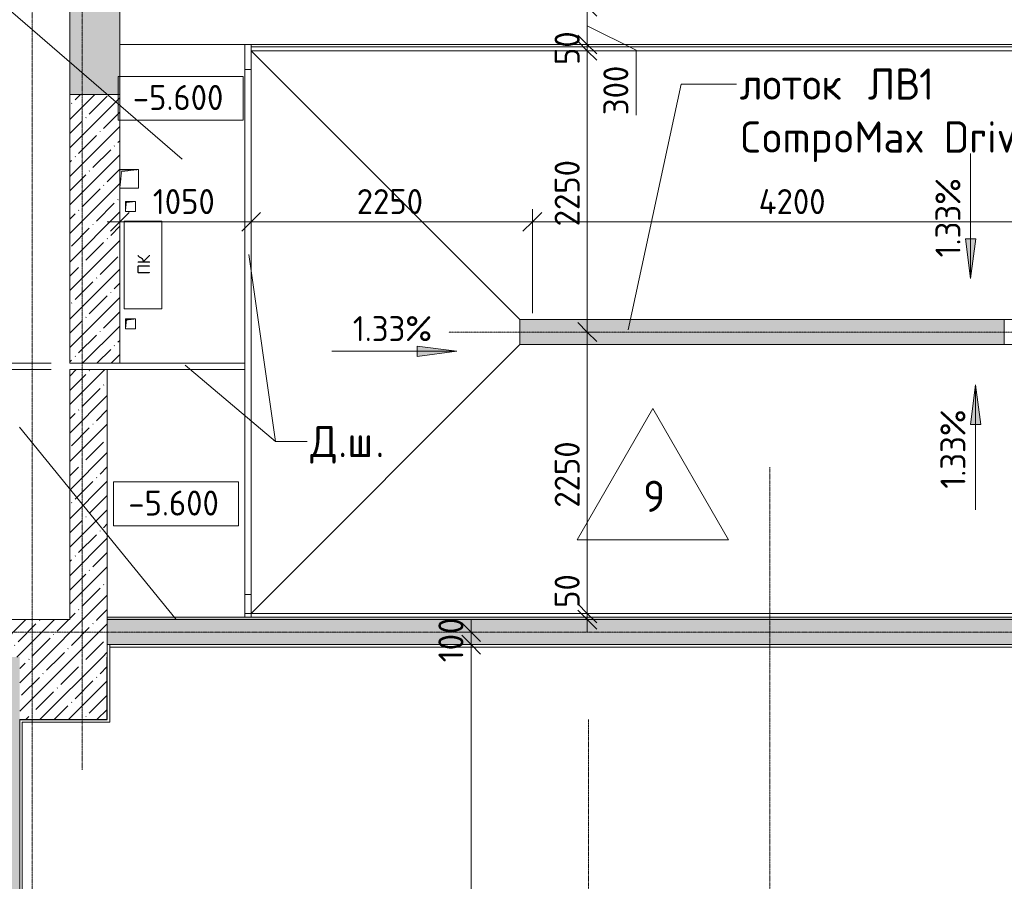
# Model space of a CAD drawing. Header units: millimetres. Extents: x -4558 to 63605, y -10605 to 130388.
# Tile 50 of 66: x -101 to 7775, y 97307 to 104198. Entities that reach past the tile are written whole.
import ezdxf

# ---------------------------------------------------------------- set-up
doc = ezdxf.new("R2010")
doc.units = ezdxf.units.MM
for name, pattern in [('3_ Штрих_ 1 х 1 мм', [2, 1, -1]), ('4_ Штрихпунктир_ 10 х 2 мм', [14, 10, -2, 0, -2]), ('4_ Штрихпунктир_ 5 х 2 мм', [9, 5, -2, 0, -2])]:
    doc.linetypes.add(name, pattern=pattern)
for name, color, linetype, lineweight in [('A-ANNO-DIMS', 7, 'Continuous', 5), ('A-ANNO-DIMS-100', 7, 'Continuous', 5), ('A-ANNO-NOTE', 7, 'Continuous', 5), ('A-DETL', 7, 'Continuous', 25), ('A-DETL-GENF', 7, 'Continuous', 13), ('A-FLOR', 7, 'Continuous', 13), ('A-FLOR-IDEN', 7, 'Continuous', 5), ('A-GENM', 7, 'Continuous', 13), ('A-WALL', 7, 'Continuous', 13), ('A-WALL-PATT', 7, 'Continuous', 13), ('G-ANNO-DIMS', 7, 'Continuous', 5), ('G-ANNO-TEXT', 7, 'Continuous', 5), ('I-WALL', 7, 'Continuous', 13), ('M-EQPM', 7, 'Continuous', 13), ('S-COLS', 7, 'Continuous', 25), ('S-GRID', 7, 'Continuous', 5)]:
    doc.layers.add(name, color=color, linetype=linetype, lineweight=lineweight)
doc.styles.add('GOST Common', font='GOST_Common.ttf', dxfattribs={"height": 100})
doc.styles.add('GOST Common_2', font='GOST_Common.ttf', dxfattribs={"height": 200})
doc.styles.add('GOST Common_3', font='GOST_Common.ttf', dxfattribs={"height": 250})
doc.dimstyles.new('2_мм', dxfattribs={"dimscale": 304.8, "dimtxt": 201.142999, "dimasz": 0.492126, "dimexe": 0.328084, "dimexo": 0.492126, "dimgap": 0, "dimtad": 1, "dimdec": 0, "dimdsep": 46, "dimtxsty": 'GOST Common_2', "dimblk1": 'OBLIQUE', "dimblk2": 'OBLIQUE', "dimsah": 1, "dimcen": 0.09, "dimdle": 0.328084, "dimadec": 5, "dimazin": 2, "dimtfac": 1, "dimtdec": 4, "dimtix": 1, "dimtmove": 0, "dimatfit": 3, "dimfxl": 1, "dimtvp": 1, "dimtolj": 1, "dimtzin": 0, "dimarcsym": 2})
doc.dimstyles.new('2_мм_1', dxfattribs={"dimscale": 304.8, "dimtxt": 201.142999, "dimasz": 0.492126, "dimexe": 0.328084, "dimexo": 0.492126, "dimgap": 0, "dimtad": 1, "dimdec": 0, "dimdsep": 46, "dimtxsty": 'GOST Common_2', "dimblk1": 'OBLIQUE', "dimblk2": 'OBLIQUE', "dimsah": 1, "dimcen": 0.09, "dimdle": 0.328084, "dimadec": 5, "dimazin": 2, "dimtfac": 1, "dimtdec": 4, "dimtix": 1, "dimtmove": 1, "dimatfit": 3, "dimfxl": 1, "dimtvp": 1, "dimtolj": 1, "dimtzin": 0, "dimarcsym": 2})
pattern_1 = [(45, (0, 0), (-114.04925, 114.04925), []), (45, (114.05, 0), (-114.04925, 114.04925), [201.612, -40.322, 3.353, -36.97])]

# ---------------------------------------------------------------- blocks, each defined once
blk = doc.blocks.new('Наметкина 10_РД_АР_П_Отделка_R21_rvt-1--01_Подвал_МП_часть А')
at = {"layer": 'A-WALL-PATT', "lineweight": 5}
h = blk.add_hatch(dxfattribs=at)
h.set_pattern_fill('FP_6', color=256, style=0, pattern_type=2)
h.set_pattern_definition([(0, (0, 0), (203.2, 50.8), [3.353, -149.047, 3.353, -149.047, -812.8]), (0, (0, 0), (203.2, 50.8), [-304.8, 3.353, -301.447, 3.353, -149.047, -355.6]), (0, (0, 0), (203.2, 50.8), [-762, 3.353, -98.247, 3.353, -250.647]), (120, (76.2, 25.4), (-145.59409, 150.576362), [3.353, -149.047, 3.353, -149.047, -812.8]), (120, (76.2, 25.4), (-145.59409, 150.576362), [-304.8, 3.353, -301.447, 3.353, -149.047, -355.6]), (120, (76.2, 25.4), (-145.59409, 150.576362), [-762, 3.353, -98.247, 3.353, -250.647]), (240, (101.6, 127), (-57.60591, -201.376362), [3.353, -149.047, 3.353, -149.047, -812.8]), (240, (101.6, 127), (-57.60591, -201.376362), [-304.8, 3.353, -301.447, 3.353, -149.047, -355.6]), (240, (101.6, 127), (-57.60591, -201.376362), [-762, 3.353, -98.247, 3.353, -250.647])])
h.paths.add_polyline_path([(8000, 99400), (8000, 99420), (600, 99420), (600, 99400), (7068.3, 99400)])
at = {"layer": 'A-WALL'}
for p, q in [((8000, 99420), (600, 99420)), ((600, 99420), (600, 99400)), ((600, 99400), (8000, 99400)), ((600, 99200), (600, 98600)), ((620, 99200), (600, 99200)), ((620, 98580), (620, 99200)), ((7980, 99200), (620, 99200)), ((620, 99200), (620, 99180)), ((620, 99180), (7980, 99180)), ((-100, 98600), (-100, 94050)), ((-80, 98600), (-100, 98600)), ((600, 98600), (-80, 98600)), ((-80, 94070), (-80, 98580)), ((-80, 98580), (600, 98580)), ((600, 98580), (620, 98580))]:
    blk.add_line(p, q, dxfattribs=at)
blk = doc.blocks.new('АР_Канал вертикальный прямоугольный - ВК-5404124--01_Подвал_МП_часть А')
at = {"layer": 'A-DETL-GENF'}
blk.add_hatch(color=256, dxfattribs=at).paths.add_polyline_path([(-75, -75), (-60, 60), (75, 75), (-75, 75)])
at = {"layer": 'A-DETL-GENF', "linetype": '3_ Штрих_ 1 х 1 мм'}
for p, q in [((75, 75), (-75, 75)), ((75, 75), (-75, 75)), ((-75, -75), (-60, 60)), ((-75, -75), (-60, 60)), ((-60, 60), (75, 75)), ((-60, 60), (75, 75)), ((75, -75), (75, 75)), ((-75, -75), (75, -75))]:
    blk.add_line(p, q, dxfattribs=at)
at = {"layer": 'M-EQPM'}
for p, q in [((-75, 75), (75, 75)), ((75, 75), (75, -75)), ((75, -75), (-75, -75))]:
    blk.add_line(p, q, dxfattribs=at)
blk = doc.blocks.new('АР_Канал вертикальный прямоугольный - ПК-V18--01_Подвал_МП_часть А')
at = {"layer": 'A-DETL-GENF', "linetype": '3_ Штрих_ 1 х 1 мм'}
for p, q in [((350, 150), (-350, 150)), ((-350, 150), (-350, -150)), ((350, -150), (350, 150)), ((-350, -150), (350, -150))]:
    blk.add_line(p, q, dxfattribs=at)
at = {"layer": 'M-EQPM'}
for p, q in [((-350, -150), (-350, 150)), ((-350, 150), (350, 150)), ((350, 150), (350, -150)), ((350, -150), (-350, -150))]:
    blk.add_line(p, q, dxfattribs=at)
blk = doc.blocks.new('АР_Канал вертикальный прямоугольный - АПТ-5386077--01_Подвал_МП_часть А')
at = {"layer": 'A-DETL-GENF'}
blk.add_hatch(color=256, dxfattribs=at).paths.add_polyline_path([(-40, -40), (-32, 32), (40, 40), (-40, 40)])
at = {"layer": 'A-DETL-GENF', "linetype": '3_ Штрих_ 1 х 1 мм'}
for p, q in [((40, 40), (-40, 40)), ((-40, 40), (-40, -40)), ((40, 40), (-40, 40)), ((-40, 40), (-40, -40)), ((-40, -40), (-32, 32)), ((-40, -40), (-32, 32)), ((-32, 32), (40, 40)), ((-32, 32), (40, 40)), ((40, -40), (40, 40)), ((-40, -40), (40, -40))]:
    blk.add_line(p, q, dxfattribs=at)
at = {"layer": 'M-EQPM'}
for p, q in [((-40, -40), (-40, 40)), ((-40, 40), (40, 40)), ((40, 40), (40, -40)), ((40, -40), (-40, -40))]:
    blk.add_line(p, q, dxfattribs=at)
blk = doc.blocks.new('АР-Заполнение деф_ шва - Д_ш_-4492660--01_Подвал_МП_часть А')
at = {"layer": 'A-GENM'}
for p, q in [((0, 25), (40326.5, 25)), ((0, -25), (40326.5, -25))]:
    blk.add_line(p, q, dxfattribs=at)
blk = doc.blocks.new('АР-Заполнение деф_ шва - Д_ш_-4331308--01_Подвал_МП_часть А')
at = {"layer": 'A-GENM'}
for p, q in [((0, 25), (4580, 25)), ((0, -25), (4580, -25))]:
    blk.add_line(p, q, dxfattribs=at)
blk = doc.blocks.new('АР-Заполнение деф_ шва - Д_ш_-4331205--01_Подвал_МП_часть А')
at = {"layer": 'A-GENM'}
for p, q in [((0, 25), (1000, 25)), ((0, -25), (1000, -25))]:
    blk.add_line(p, q, dxfattribs=at)
blk = doc.blocks.new('АР-Заполнение деф_ шва - Д_ш__Пристенный-4429810--01_Подвал_МП_часть А')
at = {"layer": 'A-GENM'}
blk.add_line((0, 25), (12825, 25), dxfattribs=at)
blk = doc.blocks.new('АР_Лоток - 200х100h_ЛВ1-7512889--01_Подвал_МП_часть А')
at = {"layer": 'M-EQPM', "true_color": 0xdddddd}
blk.add_hatch(color=254, dxfattribs=at).paths.add_polyline_path([(0, -100), (3875, -100), (3875, 100), (0, 100)])
at = {"layer": 'M-EQPM'}
blk.add_line((3875, -100), (3875, 100), dxfattribs=at)
blk = doc.blocks.new('DIMBLOCK172--01_Подвал_МП_часть А')
at = {"layer": 'A-ANNO-DIMS-100', "transparency": 16777216}
for p, q in [((700, 102537.9), (700, 102681.9)), ((1750, 102537.9), (1750, 102681.9)), ((600, 102581.9), (1750, 102581.9)), ((700, 102581.9), (700, 102537.9)), ((1750, 102581.9), (1750, 102537.9))]:
    blk.add_line(p, q, dxfattribs=at)
at = {"layer": 'A-ANNO-DIMS-100', "lineweight": 25, "transparency": 16777216}
for p, q in [((700, 102581.9), (775, 102656.9)), ((1750, 102581.9), (1825, 102656.9)), ((700, 102581.9), (625, 102506.9)), ((1750, 102581.9), (1675, 102506.9))]:
    blk.add_line(p, q, dxfattribs=at)
at = {"layer": 'A-ANNO-DIMS-100', "color": 0, "transparency": 16777216, "insert": (964.2, 102843.2), "char_height": 200, "width": 625.93, "attachment_point": 1, "line_spacing_factor": 1.022761, "style": 'GOST Common_2'}
blk.add_mtext('1050', dxfattribs=at)
blk = doc.blocks.new('_Oblique')
at = {"color": 0, "linetype": 'ByBlock', "lineweight": -2}
blk.add_line((-0.5, -0.5), (0.5, 0.5), dxfattribs=at)
blk = doc.blocks.new('DIMBLOCK173--01_Подвал_МП_часть А')
at = {"layer": 'A-ANNO-DIMS-100', "transparency": 16777216}
for p, q in [((1750, 102537.9), (1750, 102681.9)), ((4000, 101850), (4000, 102681.9)), ((1750, 102581.9), (4000, 102581.9)), ((1750, 102581.9), (1750, 102537.9)), ((4000, 102581.9), (4000, 101850))]:
    blk.add_line(p, q, dxfattribs=at)
at = {"layer": 'A-ANNO-DIMS-100', "lineweight": 25, "transparency": 16777216}
for p, q in [((1750, 102581.9), (1825, 102656.9)), ((4000, 102581.9), (4075, 102656.9)), ((1750, 102581.9), (1675, 102506.9)), ((4000, 102581.9), (3925, 102506.9))]:
    blk.add_line(p, q, dxfattribs=at)
at = {"layer": 'A-ANNO-DIMS-100', "color": 0, "transparency": 16777216, "insert": (2595.4, 102843.2), "char_height": 200, "width": 670.931, "attachment_point": 1, "line_spacing_factor": 1.022761, "style": 'GOST Common_2'}
blk.add_mtext('2250', dxfattribs=at)
blk = doc.blocks.new('DIMBLOCK174--01_Подвал_МП_часть А')
at = {"layer": 'A-ANNO-DIMS-100', "transparency": 16777216}
for p, q in [((4000, 101850), (4000, 102681.9)), ((8200, 102537.9), (8200, 102681.9)), ((4000, 102581.9), (8200, 102581.9)), ((4000, 102581.9), (4000, 101850)), ((8200, 102581.9), (8200, 102537.9))]:
    blk.add_line(p, q, dxfattribs=at)
at = {"layer": 'A-ANNO-DIMS-100', "lineweight": 25, "transparency": 16777216}
for p, q in [((4000, 102581.9), (4075, 102656.9)), ((8200, 102581.9), (8275, 102656.9)), ((4000, 102581.9), (3925, 102506.9)), ((8200, 102581.9), (8125, 102506.9))]:
    blk.add_line(p, q, dxfattribs=at)
at = {"layer": 'A-ANNO-DIMS-100', "color": 0, "transparency": 16777216, "insert": (5810.2, 102843.2), "char_height": 200, "width": 695.477, "attachment_point": 1, "line_spacing_factor": 1.022761, "style": 'GOST Common_2'}
blk.add_mtext('4200', dxfattribs=at)
blk = doc.blocks.new('DIMBLOCK177--01_Подвал_МП_часть А')
at = {"layer": 'A-ANNO-DIMS-100', "lineweight": 25, "transparency": 16777216}
for p, q in [((-613.4, 105400), (-688.4, 105475)), ((-613.4, 105400), (-538.4, 105325)), ((-613.4, 101450), (-688.4, 101525)), ((-613.4, 101450), (-538.4, 101375))]:
    blk.add_line(p, q, dxfattribs=at)
at = {"layer": 'A-ANNO-DIMS-100', "transparency": 16777216}
for p, q in [((-613.4, 105500), (-613.4, 101450)), ((-657.4, 105400), (-513.4, 105400)), ((-613.4, 105400), (-657.4, 105400)), ((150, 101450), (-713.4, 101450)), ((-613.4, 101450), (150, 101450))]:
    blk.add_line(p, q, dxfattribs=at)
at = {"layer": 'A-ANNO-DIMS-100', "color": 0, "transparency": 16777216, "insert": (-874.8, 103145.4), "char_height": 200, "width": 670.931, "attachment_point": 1, "rotation": 90, "line_spacing_factor": 1.022761, "style": 'GOST Common_2'}
blk.add_mtext('3950', dxfattribs=at)
blk = doc.blocks.new('DIMBLOCK178--01_Подвал_МП_часть А')
at = {"layer": 'A-ANNO-DIMS-100', "lineweight": 25, "transparency": 16777216}
for p, q in [((-613.4, 101450), (-688.4, 101525)), ((-613.4, 101400), (-688.4, 101475)), ((-613.4, 101450), (-538.4, 101375)), ((-613.4, 101400), (-538.4, 101325))]:
    blk.add_line(p, q, dxfattribs=at)
at = {"layer": 'A-ANNO-DIMS-100', "transparency": 16777216}
for p, q in [((150, 101450), (-713.4, 101450)), ((-613.4, 101450), (-613.4, 101400)), ((-613.4, 101450), (150, 101450)), ((150, 101400), (-713.4, 101400)), ((-613.4, 101400), (150, 101400))]:
    blk.add_line(p, q, dxfattribs=at)
at = {"layer": 'A-ANNO-DIMS-100', "color": 0, "transparency": 16777216, "insert": (-874.8, 101285.2), "char_height": 200, "width": 335.466, "attachment_point": 1, "rotation": 90, "line_spacing_factor": 1.022761, "style": 'GOST Common_2'}
blk.add_mtext('50', dxfattribs=at)
blk = doc.blocks.new('DIMBLOCK179--01_Подвал_МП_часть А')
at = {"layer": 'A-ANNO-DIMS-100', "lineweight": 25, "transparency": 16777216}
for p, q in [((-613.4, 101400), (-688.4, 101475)), ((-613.4, 101400), (-538.4, 101325)), ((-613.4, 99300), (-688.4, 99375)), ((-613.4, 99300), (-538.4, 99225))]:
    blk.add_line(p, q, dxfattribs=at)
at = {"layer": 'A-ANNO-DIMS-100', "transparency": 16777216}
for p, q in [((150, 101400), (-713.4, 101400)), ((-613.4, 101400), (-613.4, 99200)), ((-613.4, 101400), (150, 101400)), ((-657.4, 99300), (-513.4, 99300)), ((-613.4, 99300), (-657.4, 99300))]:
    blk.add_line(p, q, dxfattribs=at)
at = {"layer": 'A-ANNO-DIMS-100', "color": 0, "transparency": 16777216, "insert": (-874.8, 100089.2), "char_height": 200, "width": 625.93, "attachment_point": 1, "rotation": 90, "line_spacing_factor": 1.022761, "style": 'GOST Common_2'}
blk.add_mtext('2100', dxfattribs=at)
blk = doc.blocks.new('DIMBLOCK185--01_Подвал_МП_часть А')
at = {"layer": 'A-ANNO-DIMS-100', "lineweight": 25, "transparency": 16777216}
for p, q in [((4439.5, 104300), (4364.5, 104375)), ((4439.5, 104300), (4514.5, 104225)), ((4439.5, 104000), (4364.5, 104075)), ((4439.5, 104000), (4514.5, 103925))]:
    blk.add_line(p, q, dxfattribs=at)
at = {"layer": 'A-ANNO-DIMS-100', "transparency": 16777216}
for p, q in [((5800, 104300), (4339.5, 104300)), ((4439.5, 104300), (4439.5, 104000)), ((4439.5, 104300), (5800, 104300)), ((4829.1, 103953.5), (4439.5, 104150)), ((4395.5, 104000), (4539.5, 104000)), ((4439.5, 104000), (4395.5, 104000)), ((4829.1, 103434.2), (4829.1, 103953.5))]:
    blk.add_line(p, q, dxfattribs=at)
at = {"layer": 'A-ANNO-DIMS-100', "color": 0, "transparency": 16777216, "insert": (4567.7, 103434.2), "char_height": 200, "width": 503.198, "attachment_point": 1, "rotation": 90, "line_spacing_factor": 1.022761, "style": 'GOST Common_2'}
blk.add_mtext('300', dxfattribs=at)
blk = doc.blocks.new('DIMBLOCK186--01_Подвал_МП_часть А')
at = {"layer": 'A-ANNO-DIMS-100', "lineweight": 25, "transparency": 16777216}
for p, q in [((4439.5, 104000), (4364.5, 104075)), ((4439.5, 103950), (4364.5, 104025)), ((4439.5, 104000), (4514.5, 103925)), ((4439.5, 103950), (4514.5, 103875))]:
    blk.add_line(p, q, dxfattribs=at)
at = {"layer": 'A-ANNO-DIMS-100', "transparency": 16777216}
for p, q in [((4395.5, 104000), (4539.5, 104000)), ((4439.5, 104000), (4395.5, 104000)), ((4439.5, 104000), (4439.5, 103950)), ((4395.5, 103950), (4539.5, 103950)), ((4439.5, 103950), (4395.5, 103950))]:
    blk.add_line(p, q, dxfattribs=at)
at = {"layer": 'A-ANNO-DIMS-100', "color": 0, "transparency": 16777216, "insert": (4178.1, 103835.2), "char_height": 200, "width": 335.466, "attachment_point": 1, "rotation": 90, "line_spacing_factor": 1.022761, "style": 'GOST Common_2'}
blk.add_mtext('50', dxfattribs=at)
blk = doc.blocks.new('DIMBLOCK187--01_Подвал_МП_часть А')
at = {"layer": 'A-ANNO-DIMS-100', "lineweight": 25, "transparency": 16777216}
for p, q in [((4439.5, 103950), (4364.5, 104025)), ((4439.5, 103950), (4514.5, 103875)), ((4439.5, 101700), (4364.5, 101775)), ((4439.5, 101700), (4514.5, 101625))]:
    blk.add_line(p, q, dxfattribs=at)
at = {"layer": 'A-ANNO-DIMS-100', "transparency": 16777216}
for p, q in [((4395.5, 103950), (4539.5, 103950)), ((4439.5, 103950), (4395.5, 103950)), ((4439.5, 103950), (4439.5, 101700)), ((4395.5, 101700), (4539.5, 101700)), ((4439.5, 101700), (4395.5, 101700))]:
    blk.add_line(p, q, dxfattribs=at)
at = {"layer": 'A-ANNO-DIMS-100', "color": 0, "transparency": 16777216, "insert": (4178.1, 102545.4), "char_height": 200, "width": 670.931, "attachment_point": 1, "rotation": 90, "line_spacing_factor": 1.022761, "style": 'GOST Common_2'}
blk.add_mtext('2250', dxfattribs=at)
blk = doc.blocks.new('DIMBLOCK188--01_Подвал_МП_часть А')
at = {"layer": 'A-ANNO-DIMS-100', "lineweight": 25, "transparency": 16777216}
for p, q in [((4439.5, 101700), (4364.5, 101775)), ((4439.5, 101700), (4514.5, 101625)), ((4439.5, 99450), (4364.5, 99525)), ((4439.5, 99450), (4514.5, 99375))]:
    blk.add_line(p, q, dxfattribs=at)
at = {"layer": 'A-ANNO-DIMS-100', "transparency": 16777216}
for p, q in [((4395.5, 101700), (4539.5, 101700)), ((4439.5, 101700), (4395.5, 101700)), ((4439.5, 101700), (4439.5, 99450)), ((4395.5, 99450), (4539.5, 99450)), ((4439.5, 99450), (4395.5, 99450))]:
    blk.add_line(p, q, dxfattribs=at)
at = {"layer": 'A-ANNO-DIMS-100', "color": 0, "transparency": 16777216, "insert": (4178.1, 100295.4), "char_height": 200, "width": 670.931, "attachment_point": 1, "rotation": 90, "line_spacing_factor": 1.022761, "style": 'GOST Common_2'}
blk.add_mtext('2250', dxfattribs=at)
blk = doc.blocks.new('DIMBLOCK189--01_Подвал_МП_часть А')
at = {"layer": 'A-ANNO-DIMS-100', "transparency": 16777216}
for p, q in [((4439.5, 99773.2), (4439.5, 99393.7)), ((4395.5, 99450), (4539.5, 99450)), ((4439.5, 99450), (4395.5, 99450)), ((4395.5, 99400), (4539.5, 99400)), ((4439.5, 99400), (4395.5, 99400)), ((4439.5, 99450), (4439.5, 99300)), ((4439.5, 99393.7), (4439.5, 99425))]:
    blk.add_line(p, q, dxfattribs=at)
at = {"layer": 'A-ANNO-DIMS-100', "lineweight": 25, "transparency": 16777216}
for p, q in [((4439.5, 99450), (4364.5, 99525)), ((4439.5, 99400), (4364.5, 99475)), ((4439.5, 99450), (4514.5, 99375)), ((4439.5, 99400), (4514.5, 99325))]:
    blk.add_line(p, q, dxfattribs=at)
at = {"layer": 'A-ANNO-DIMS-100', "color": 0, "transparency": 16777216, "insert": (4178.1, 99493.7), "char_height": 200, "width": 335.466, "attachment_point": 1, "rotation": 90, "line_spacing_factor": 1.022761, "style": 'GOST Common_2'}
blk.add_mtext('50', dxfattribs=at)
blk = doc.blocks.new('Высотные отметки - Frame_2-749557--01_Подвал_МП_часть А')
at = {"layer": 'G-ANNO-DIMS'}
for p, q in [((-5, 3.5), (-5, 0)), ((5, 3.5), (-5, 3.5)), ((5, 0), (5, 3.5)), ((-5, 0), (5, 0))]:
    blk.add_line(p, q, dxfattribs=at)
blk = doc.blocks.new('Марка полов - Марка полов-4106608--01_Подвал_МП_часть А')
at = {"layer": 'A-FLOR-IDEN'}
for p, q in [((0, 7), (-6.062, -3.5)), ((6.062, -3.5), (0, 7)), ((-6.062, -3.5), (6.062, -3.5))]:
    blk.add_line(p, q, dxfattribs=at)
blk = doc.blocks.new('DIMBLOCK237--01_Подвал_МП_часть А')
at = {"layer": 'A-ANNO-DIMS-100', "lineweight": 25, "transparency": 16777216}
for p, q in [((3510, 99200), (3435, 99275)), ((3510, 99200), (3585, 99125)), ((3510, 94205), (3435, 94280)), ((3510, 94205), (3585, 94130))]:
    blk.add_line(p, q, dxfattribs=at)
at = {"layer": 'A-ANNO-DIMS-100', "transparency": 16777216}
for p, q in [((3553.9, 99200), (3410, 99200)), ((3510, 94205), (3510, 99200)), ((3510, 99200), (3553.9, 99200)), ((4773.2, 94205), (3410, 94205)), ((3510, 94205), (4773.2, 94205))]:
    blk.add_line(p, q, dxfattribs=at)
at = {"layer": 'A-ANNO-DIMS-100', "color": 0, "transparency": 16777216, "insert": (3248.6, 96412.7), "char_height": 200, "width": 695.477, "attachment_point": 1, "rotation": 90, "line_spacing_factor": 1.022761, "style": 'GOST Common_2'}
blk.add_mtext('4995', dxfattribs=at)
blk = doc.blocks.new('DIMBLOCK238--01_Подвал_МП_часть А')
at = {"layer": 'A-ANNO-DIMS-100', "transparency": 16777216}
for p, q in [((3510, 99200), (3510, 99400)), ((3553.9, 99300), (3410, 99300)), ((3510, 99300), (3553.9, 99300)), ((3553.9, 99200), (3410, 99200)), ((3510, 99200), (3553.9, 99200))]:
    blk.add_line(p, q, dxfattribs=at)
at = {"layer": 'A-ANNO-DIMS-100', "lineweight": 25, "transparency": 16777216}
for p, q in [((3510, 99300), (3435, 99375)), ((3510, 99200), (3435, 99275)), ((3510, 99300), (3585, 99225)), ((3510, 99200), (3585, 99125))]:
    blk.add_line(p, q, dxfattribs=at)
at = {"layer": 'A-ANNO-DIMS-100', "color": 0, "transparency": 16777216, "insert": (3248.6, 99059.1), "char_height": 200, "width": 458.197, "attachment_point": 1, "rotation": 90, "line_spacing_factor": 1.022761, "style": 'GOST Common_2'}
blk.add_mtext('100', dxfattribs=at)

msp = doc.modelspace()

# ---------------------------------------------------------------- hatches: boundary and pattern name
at = {"layer": 'A-WALL-PATT', "lineweight": 5}
h = msp.add_hatch(dxfattribs=at)
h.set_pattern_fill('FP_1', color=256, style=0, pattern_type=2)
h.set_pattern_definition(pattern_1)
h.paths.add_polyline_path([(700, 103600), (700, 126610), (300, 126610), (300, 103600), (321.351139, 103600)])
h = msp.add_hatch(dxfattribs=at)
h.set_pattern_fill('FP_1', color=256, style=0, pattern_type=2)
h.set_pattern_definition(pattern_1)
h.paths.add_polyline_path([(700, 101450), (700, 103600), (300, 103600), (300, 101450), (321.351139, 101450)])
h = msp.add_hatch(dxfattribs=at)
h.set_pattern_fill('FP_1', color=256, style=0, pattern_type=2)
h.set_pattern_definition(pattern_1)
h.paths.add_polyline_path([(300, 99400), (600, 99400), (600, 101400), (300, 101400)])
h = msp.add_hatch(dxfattribs=at)
h.set_pattern_fill('FP_1', color=256, style=0, pattern_type=2)
h.set_pattern_definition(pattern_1)
h.paths.add_polyline_path([(600, 99100), (600, 99400), (-400, 99400), (-400, 99100), (321.351139, 99100)])
h = msp.add_hatch(dxfattribs=at)
h.set_pattern_fill('FP_3', color=256, style=0, pattern_type=2)
h.set_pattern_definition([(135, (150.28, 188.64), (-282.8427, 3e-14), [5, -395]), (135, (174.9, 237.36), (-282.8427, 3e-14), [5, -395]), (135, (211.96, 236.53), (-282.8427, 3e-14), [5, -395]), (135, (114.96, 223.96), (-282.8427, 3e-14), [5, -395]), (135, (77.54, 223.96), (-282.8427, 3e-14), [5, -395]), (135, (57.44, 184.52), (-282.8427, 3e-14), [5, -395]), (135, (66.21, 142.9), (-282.8427, 3e-14), [5, -395]), (135, (107.33, 161), (-282.8427, 3e-14), [5, -395]), (135, (99.08, 130.94), (-282.8427, 3e-14), [5, -395]), (135, (22.6, 136.46), (-282.8427, 3e-14), [5, -395]), (135, (21.16, 168.08), (-282.8427, 3e-14), [5, -395]), (135, (46.13, 96.12), (-282.8427, 3e-14), [5, -395]), (135, (3.54, 74.6), (-282.8427, 3e-14), [5, -395]), (135, (40.3, 47.56), (-282.8427, 3e-14), [5, -395]), (135, (39.77, 18.47), (-282.8427, 3e-14), [5, -395]), (135, (76.94, 37.28), (-282.8427, 3e-14), [5, -395]), (135, (114.18, 62.4), (-282.8427, 3e-14), [5, -395]), (135, (139.87, 90.2), (-282.8427, 3e-14), [5, -395]), (135, (141.44, 15.82), (-282.8427, 3e-14), [5, -395]), (135, (188.69, 26.73), (-282.8427, 3e-14), [5, -395]), (135, (176.14, 51.36), (-282.8427, 3e-14), [5, -395]), (135, (177.03, 0), (-282.8427, 3e-14), [5, -395]), (135, (276.61, 8.22), (-282.8427, 3e-14), [5, -395]), (135, (271.19, 31.72), (-282.8427, 3e-14), [5, -395]), (135, (268.29, 119.65), (-282.8427, 3e-14), [5, -395]), (135, (237.92, 101.95), (-282.8427, 3e-14), [5, -395]), (135, (237.92, 158.27), (-282.8427, 3e-14), [5, -395]), (135, (260.4, 204.35), (-282.8427, 3e-14), [5, -395]), (135, (275.54, 235.4), (-282.8427, 3e-14), [5, -395]), (135, (117.62, 268.96), (-282.8427, 3e-14), [5, -395]), (135, (203.62, 273.83), (-282.8427, 3e-14), [5, -395]), (135, (47.24, 279.3), (-282.8427, 3e-14), [5, -395]), (135, (23.2, 266.16), (-282.8427, 3e-14), [5, -395]), (135, (42.78, 232.52), (-282.8427, 3e-14), [5, -395]), (135, (177.76, 90.57), (-282.8427, 3e-14), [5, -395]), (135, (181.12, 121.8), (-282.8427, 3e-14), [5, -395]), (135, (206.73, 172.06), (-282.8427, 3e-14), [5, -395]), (135, (143.14, 136.62), (-282.8427, 3e-14), [5, -395]), (135, (211.51, 131.86), (-282.8427, 3e-14), [5, -395]), (135, (81.47, 95.1), (-282.8427, 3e-14), [5, -395]), (135, (235.13, 60.46), (-282.8427, 3e-14), [5, -395]), (135, (242.24, 4.89), (-282.8427, 3e-14), [5, -395]), (45, (0, 106.07), (-282.8427, 0), []), (45, (106.07, 0), (-282.8427, 0), []), (45, (176.78, 0), (-282.8427, 0), []), (45, (0, 176.78), (-282.8427, 0), [])])
h.paths.add_polyline_path([(8000, 99200), (8000, 99400), (600, 99400), (600, 99200), (7068.306483, 99200)])
h = msp.add_hatch(dxfattribs=at)
h.set_pattern_fill('FP_1', color=256, style=0, pattern_type=2)
h.set_pattern_definition(pattern_1)
h.paths.add_polyline_path([(-100, 81400), (-100, 99100), (-400, 99100), (-400, 81400)])
at = {"layer": 'G-ANNO-DIMS'}
for points in [[(7505.631727, 102127.775302), (7547.431395, 102445.275302), (7463.832059, 102445.275302)], [(3394.848372, 101545.855804), (3077.348372, 101587.655472), (3077.348372, 101504.056136)], [(7545.488612, 101278.008011), (7503.688944, 100960.508011), (7587.28828, 100960.508011)]]:
    msp.add_hatch(color=256, dxfattribs=at).paths.add_polyline_path(points)
at = {"layer": 'S-COLS', "lineweight": 5}
h = msp.add_hatch(dxfattribs=at)
h.set_pattern_fill('FP_1', color=256, style=0, pattern_type=2)
h.set_pattern_definition(pattern_1)
h.paths.add_polyline_path([(599.976411, 98600), (599.976411, 99100), (-100, 99100), (-100, 98600), (321.351139, 98600)])

# ---------------------------------------------------------------- linework, layer by layer
at = {"layer": 'A-DETL', "linetype": '4_ Штрихпунктир_ 5 х 2 мм', "lineweight": 5}
msp.add_line((41331.731321, 101700), (3331.731321, 101700), dxfattribs=at)
at = {"layer": 'A-FLOR'}
for p, q in [((42050, 104000), (700, 104000)), ((1700, 101450), (1700, 104000)), ((42037.350348, 103980), (1750, 103980)), ((1750, 99420), (1750, 103980)), ((3900, 101800), (1750, 103950)), ((1750, 103950), (42065, 103950)), ((1700, 103800), (1750, 103800)), ((3900, 101600), (3900, 101800)), ((3900, 101800), (39915, 101800)), ((1750, 99450), (3900, 101600)), ((3900, 101600), (39915, 101600)), ((700, 101450), (1700, 101450)), ((1700, 101400), (600, 101400)), ((1700, 101399.924872), (600, 101399.924872)), ((1700, 99420), (1700, 101399.924872)), ((1750, 99600), (1700, 99600)), ((1750, 99450), (46315.683681, 99450))]:
    msp.add_line(p, q, dxfattribs=at)
at = {"layer": 'A-FLOR-IDEN'}
for p, q in [((1200, 103083.29164), (-310.379385, 104386.440819)), ((1150, 99400), (-101.309631, 100937.906146))]:
    msp.add_line(p, q, dxfattribs=at)
at = {"layer": 'A-WALL'}
for p, q in [((300, 126610), (300, 101450)), ((700, 101450), (700, 126310)), ((300, 103600), (700, 103600)), ((300, 101450), (700, 101450)), ((600, 101400), (300, 101400)), ((300, 101400), (300, 99400)), ((600, 99100), (600, 101400)), ((300, 99400), (-400, 99400)), ((-100, 94050), (-100, 98600))]:
    msp.add_line(p, q, dxfattribs=at)
at = {"layer": 'G-ANNO-DIMS'}
for p, q in [((1178.744908, 103394.151428), (1186.279291, 103394.151428)), ((7505.631727, 103127.775302), (7505.631727, 102127.775302)), ((7547.431395, 102445.275302), (7463.832059, 102445.275302)), ((7463.832059, 102445.275302), (7505.631727, 102127.775302)), ((7505.631727, 102127.775302), (7547.431395, 102445.275302)), ((2394.848372, 101545.855804), (3394.848372, 101545.855804)), ((3394.848372, 101545.855804), (3077.348372, 101587.655472)), ((3077.348372, 101587.655472), (3077.348372, 101504.056136)), ((3077.348372, 101504.056136), (3394.848372, 101545.855804)), ((7545.488612, 101278.008011), (7503.688944, 100960.508011)), ((7587.28828, 100960.508011), (7545.488612, 101278.008011)), ((7545.488612, 100278.008011), (7545.488612, 101278.008011)), ((7503.688944, 100960.508011), (7587.28828, 100960.508011)), ((1132.832314, 100150.937962), (1150.2598, 100150.937962))]:
    msp.add_line(p, q, dxfattribs=at)
at = {"layer": 'G-ANNO-TEXT'}
for p, q in [((4766.045291, 101718.038556), (5190.540929, 103683.001248)), ((5190.540929, 103683.001248), (5633.431607, 103683.001248)), ((1732.390318, 102320.476414), (1945.894108, 100824.310764)), ((1223.420506, 101436.243617), (1945.894108, 100824.310764)), ((1945.894108, 100824.310764), (2197.988906, 100824.310764)), ((1945.894108, 100824.310764), (2197.988906, 100824.310764))]:
    msp.add_line(p, q, dxfattribs=at)
at = {"layer": 'I-WALL'}
for p, q in [((8000, 99400), (600, 99400)), ((600, 99200), (8000, 99200))]:
    msp.add_line(p, q, dxfattribs=at)
at = {"layer": 'S-COLS'}
for p, q in [((599.976411, 98600), (599.976411, 99100)), ((-100, 98600), (599.976411, 98600))]:
    msp.add_line(p, q, dxfattribs=at)
at = {"layer": 'S-GRID', "linetype": '4_ Штрихпунктир_ 10 х 2 мм'}
for p, q in [((0, 37477.03953), (0, 128423.739924)), ((400, 98200), (400, 128047.076825)), ((5900, 32633.917515), (5900, 100620.828093)), ((48002.408154, 99300), (-3315.067646, 99300)), ((48002.408154, 99300), (-1802.909204, 99300)), ((4450, 32633.917515), (4450, 98600))]:
    msp.add_line(p, q, dxfattribs=at)

# ---------------------------------------------------------------- block references
at = {"lineweight": 5}
msp.add_blockref('Наметкина 10_РД_АР_П_Отделка_R21_rvt-1--01_Подвал_МП_часть А', (0, 0), dxfattribs=at)
at = {"layer": 'A-FLOR-IDEN', "xscale": 99.99999999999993, "yscale": 99.99999999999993, "zscale": 99.99999999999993}
msp.add_blockref('Марка полов - Марка полов-4106608--01_Подвал_МП_часть А', (4963.412582, 100389.326427), dxfattribs=at)
at = {"layer": 'A-GENM', "rotation": 270}
msp.add_blockref('АР-Заполнение деф_ шва - Д_ш_-4331308--01_Подвал_МП_часть А', (1725, 104000), dxfattribs=at)
at = {"layer": 'A-GENM'}
for name, p in [('АР-Заполнение деф_ шва - Д_ш_-4492660--01_Подвал_МП_часть А', (1750, 103975)), ('АР-Заполнение деф_ шва - Д_ш_-4331205--01_Подвал_МП_часть А', (700, 101425)), ('АР-Заполнение деф_ шва - Д_ш__Пристенный-4429810--01_Подвал_МП_часть А', (1700, 99425))]:
    msp.add_blockref(name, p, dxfattribs=at)
at = {"layer": 'G-ANNO-DIMS', "extrusion": (0, 0, -1), "xscale": 99.99999999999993, "yscale": 99.99999999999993, "zscale": 99.99999999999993}
for p in [(-1186.279291, 103394.151428), (-1150.2598, 100150.937962)]:
    msp.add_blockref('Высотные отметки - Frame_2-749557--01_Подвал_МП_часть А', p, dxfattribs=at)
at = {"layer": 'M-EQPM'}
for name, p in [('АР_Канал вертикальный прямоугольный - ВК-5404124--01_Подвал_МП_часть А', (775, 102925)), ('АР_Канал вертикальный прямоугольный - АПТ-5386077--01_Подвал_МП_часть А', (785, 102705)), ('АР_Канал вертикальный прямоугольный - АПТ-5386077--01_Подвал_МП_часть А', (785, 101765)), ('АР_Лоток - 200х100h_ЛВ1-7512889--01_Подвал_МП_часть А', (3900, 101700))]:
    msp.add_blockref(name, p, dxfattribs=at)
at = {"layer": 'M-EQPM', "rotation": 89.99999999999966}
msp.add_blockref('АР_Канал вертикальный прямоугольный - ПК-V18--01_Подвал_МП_часть А', (885.274818, 102236.805484), dxfattribs=at)

# ---------------------------------------------------------------- texts
at = {"layer": 'A-ANNO-NOTE', "insert": (841.665082, 102159.212228), "char_height": 100, "width": 192.405, "attachment_point": 1, "rotation": 90, "style": 'GOST Common'}
msp.add_mtext('ПК', dxfattribs=at)
at = {"layer": 'A-FLOR-IDEN', "insert": (4886.536299, 100511.388099), "char_height": 250, "width": 216.455625, "attachment_point": 1, "style": 'GOST Common_3'}
msp.add_mtext('\\fGOST Common|b0|i0|c204|p34|;9', dxfattribs=at)
at = {"layer": 'G-ANNO-DIMS', "char_height": 200, "attachment_point": 1, "line_spacing_factor": 1.022761, "style": 'GOST Common_2'}
for s, insert, width in [('-5.600', (804.122765, 103675.517089), 917.17566319), ('1.33%', (2563.981275, 101827.221465), 794.08103471), ('-5.600', (768.103273, 100432.303623), 917.17566319)]:
    msp.add_mtext(s, dxfattribs=dict(at, insert=insert, width=width))
at = {"layer": 'G-ANNO-DIMS', "char_height": 200, "width": 794.08103471, "attachment_point": 1, "rotation": 90, "line_spacing_factor": 1.022761, "style": 'GOST Common_2'}
for insert in [(7224.266066, 102296.908205), (7264.122951, 100447.140913)]:
    msp.add_mtext('1.33%', dxfattribs=dict(at, insert=insert))
at = {"layer": 'G-ANNO-TEXT', "char_height": 250, "attachment_point": 1, "style": 'GOST Common_3'}
for s, insert, width in [('\\fGOST Common|b0|i0|c204|p34|; ', (6597.70244, 103808.001248), 104.219375), ('ЛВ', (6683.692023, 103808.001248), 497.04625), ('1 ', (7093.79619, 103808.001248), 256.54), ('лоток', (5658.431607, 103808.001248), 1138.39625), ('CompoMax Drive DN100', (5658.431607, 103384.667914), 4064.555625), ('\\fGOST Common|b0|i0|c204|p34|;Д', (2222.988906, 100949.310764), 272.57375), ('\\fGOST Common|b0|i0|c204|p34|;ш', (2520.645156, 100949.310764), 272.57375), ('\\fGOST Common|b0|i0|c204|p34|;.', (2447.88474, 100949.310764), 88.185625), ('\\fGOST Common|b0|i0|c204|p34|;.', (2745.54099, 100949.310764), 88.185625)]:
    msp.add_mtext(s, dxfattribs=dict(at, insert=insert, width=width))

# ---------------------------------------------------------------- dimensions: what is measured, and where the dimension line sits
at = {"layer": 'A-ANNO-DIMS'}
for base, p1, p2, override, picture, middle in [((-613.438784, 101450), (-507.372767, 105400), (300, 101450), {"dimpost": '<>', "dimfxl": 4031.668486}, 'DIMBLOCK177--01_Подвал_МП_часть А', (-713.438784, 103425)), ((4439.456815, 103950), (4545.522832, 104000), (4545.522832, 103950), {"dimpost": '<>', "dimfxl": 50}, 'DIMBLOCK186--01_Подвал_МП_часть А', (4339.456815, 103975)), ((4439.456815, 101700), (4545.522832, 103950), (4545.522832, 101700), {"dimpost": '<>', "dimfxl": 2250}, 'DIMBLOCK187--01_Подвал_МП_часть А', (4339.456815, 102825)), ((4439.456815, 99450), (4545.522832, 101700), (4545.522832, 99450), {"dimpost": '<>', "dimfxl": 2250}, 'DIMBLOCK188--01_Подвал_МП_часть А', (4339.456815, 100575)), ((-613.438784, 101400), (300, 101450), (300, 101400), {"dimpost": '<>', "dimfxl": 50}, 'DIMBLOCK178--01_Подвал_МП_часть А', (-713.438784, 101425)), ((-613.438784, 99300), (300, 101400), (-507.372767, 99300), {"dimpost": '<>', "dimfxl": 2249.855725}, 'DIMBLOCK179--01_Подвал_МП_часть А', (-713.438784, 100350)), ((3509.990509, 99300), (3403.924492, 99200), (3403.924492, 99300), {"dimpost": '<>', "dimfxl": 100}, 'DIMBLOCK238--01_Подвал_МП_часть А', (3409.990509, 99250)), ((3509.990509, 99200), (4923.198676, 94205), (3403.924492, 99200), {"dimpost": '<>', "dimfxl": 5220.940437}, 'DIMBLOCK237--01_Подвал_МП_часть А', (3409.990509, 96702.5))]:
    dim = msp.add_linear_dim(base=base, p1=p1, p2=p2, angle=90, dimstyle='2_мм', override=override, dxfattribs=at)
    dim.commit()
    dim.dimension.update_dxf_attribs({"geometry": picture, "text_midpoint": middle})
for base, p1, p2, override, picture, middle in [((4439.456815, 104000), (5950, 104300), (4545.522832, 104000), {"dimpost": '<>', "dimfxl": 1436.160198}, 'DIMBLOCK185--01_Подвал_МП_часть А', (4701.053847, 103685.764507)), ((4439.456815, 99400), (4545.522832, 99450), (4545.522832, 99400), {"dimpost": '<>', "dimfxl": 50}, 'DIMBLOCK189--01_Подвал_МП_часть А', (4311.424487, 99661.411023))]:
    dim = msp.add_linear_dim(base=base, p1=p1, p2=p2, angle=90, dimstyle='2_мм_1', override=override, dxfattribs=at)
    dim.commit()
    dim.dimension.update_dxf_attribs({"geometry": picture, "text_midpoint": middle, "dimtype": 160, "text_rotation": 90})
for base, p1, p2, override, picture, middle in [((1750, 102581.85346), (700, 102687.919477), (1750, 102687.919477), {"dimpost": '<>', "dimfxl": 1050}, 'DIMBLOCK172--01_Подвал_МП_часть А', (1225, 102681.85346)), ((4000, 102581.85346), (1750, 102687.919477), (4000, 101700), {"dimpost": '<>', "dimfxl": 2457.332882}, 'DIMBLOCK173--01_Подвал_МП_часть А', (2875, 102681.85346)), ((8200, 102581.85346), (4000, 101700), (8200, 102687.919477), {"dimpost": '<>', "dimfxl": 4314.624537}, 'DIMBLOCK174--01_Подвал_МП_часть А', (6100, 102681.85346))]:
    dim = msp.add_linear_dim(base=base, p1=p1, p2=p2, dimstyle='2_мм', override=override, dxfattribs=at)
    dim.commit()
    dim.dimension.update_dxf_attribs({"geometry": picture, "text_midpoint": middle})

doc.saveas('drawing.dxf')
